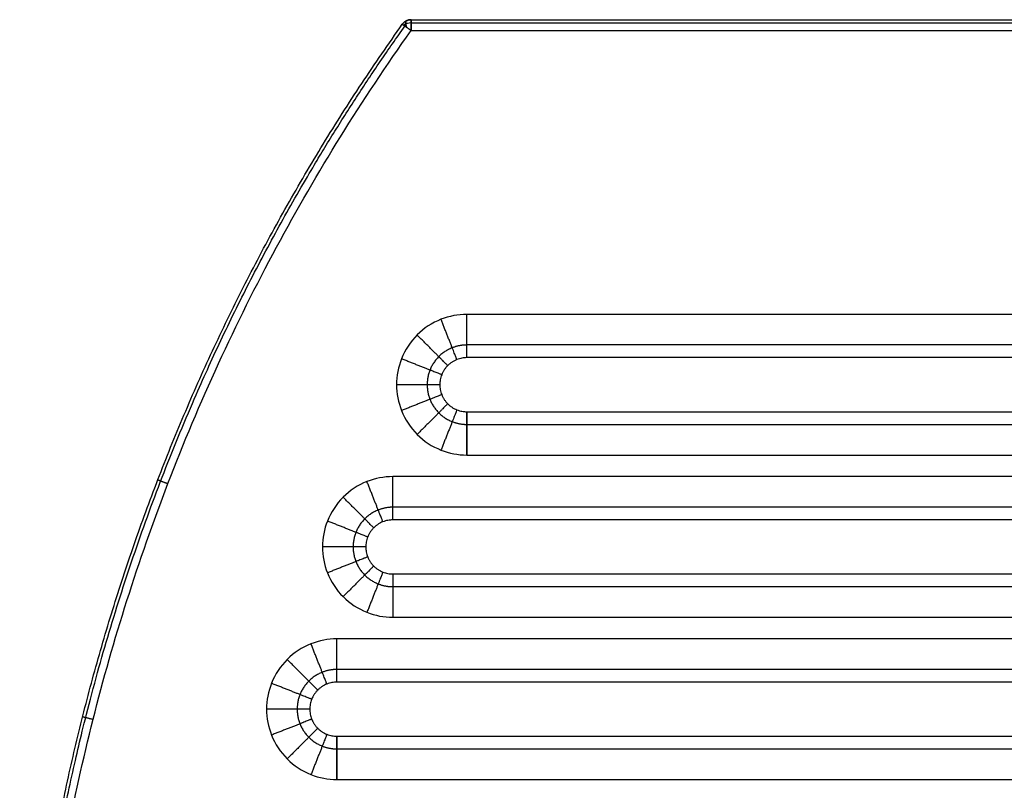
# Model space of a CAD drawing. Header units: millimetres. Extents: x 8795 to 9177, y -191 to 111.
# Tile 4 of 12: x 8795 to 8886, y 40 to 111. Entities that reach past the tile are written whole.
import ezdxf

# ---------------------------------------------------------------- set-up
doc = ezdxf.new("R2010")
doc.units = ezdxf.units.MM
doc.header["$MEASUREMENT"] = 0
doc.layers.add('CONTINUA', color=7, linetype='Continuous', true_color=0x000000)

msp = doc.modelspace()

# ---------------------------------------------------------------- linework, layer by layer
at = {"layer": 'CONTINUA'}
for p, q in [((8831.163, 110.231, -3990.879), (8962.441, 110.231, -3990.879)), ((8831.163, 110.231, -4005.879), (8962.441, 110.231, -4005.879)), ((9136.147, 83.985, -3990.879), (8836.316, 83.985, -3990.879)), ((9136.147, 83.985, -4005.879), (8836.316, 83.985, -4005.879)), ((8836.316, 70.985, -3990.879), (9136.147, 70.985, -3990.879)), ((8836.316, 70.985, -4005.879), (9136.147, 70.985, -4005.879)), ((9142.993, 68.985, -3990.879), (8829.47, 68.985, -3990.879)), ((9142.993, 68.985, -4005.879), (8829.47, 68.985, -4005.879)), ((8829.47, 55.985, -3990.879), (9142.993, 55.985, -3990.879)), ((8829.47, 55.985, -4005.879), (9142.993, 55.985, -4005.879)), ((9148.169, 53.985, -3990.879), (8824.294, 53.985, -3990.879)), ((9148.169, 53.985, -4005.879), (8824.294, 53.985, -4005.879)), ((8824.294, 40.985, -3990.879), (9148.169, 40.985, -3990.879)), ((8824.294, 40.985, -4005.879), (9148.169, 40.985, -4005.879))]:
    msp.add_line(p, q, dxfattribs=at)
at = {"layer": 'CONTINUA', "extrusion": (0.866696, 0.407667, 0.287482)}
msp.add_arc((-3659.106, -6134.203, 6551.274), 1, 359.99373, 62.98526, dxfattribs=at)
at = {"layer": 'CONTINUA', "extrusion": (0.866696, 0.407667, -0.287482)}
msp.add_arc((-3659.106, -1524.98, 8850.199), 1, 297.01474, 0.00627, dxfattribs=at)
at = {"layer": 'CONTINUA', "extrusion": (0, -0.576304, 0.817235)}
msp.add_arc((8831.163, -2210.452, -3325.66), 0.985, 90.0005, 133.70869, dxfattribs=at)
at = {"layer": 'CONTINUA', "extrusion": (0, 0.576304, 0.817235)}
msp.add_arc((-8831.163, -2398.114, -3209.572), 0.985, 270.0005, 313.70869, dxfattribs=at)
at = {"layer": 'CONTINUA'}
for points, weights in [([(8830.348, 110.811, -3991.879), (8830.647, 111.231, -3991.879), (8831.163, 111.231, -3991.879)], [1, 0.888646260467, 1]), ([(8831.163, 111.231, -4004.879), (8830.647, 111.231, -4004.879), (8830.348, 110.811, -4004.879)], [1, 0.888646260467, 1]), ([(8830.348, 110.811, -3998.379), (8830.647, 111.231, -3998.379), (8831.163, 111.231, -3998.379)], [1, 0.888646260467, 1]), ([(8831.163, 111.231, -3991.879), (8831.163, 111.231, -3990.879), (8831.163, 110.231, -3990.879)], [1, 0.707106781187, 1]), ([(8831.163, 110.231, -4005.879), (8831.163, 111.231, -4005.879), (8831.163, 111.231, -4004.879)], [1, 0.707106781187, 1]), ([(8831.163, 110.231, -3990.879), (8830.348, 110.811, -3990.879), (8830.348, 110.811, -3991.879)], [0.999999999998, 0.707106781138, 1]), ([(8830.348, 110.811, -4004.879), (8830.348, 110.811, -4005.879), (8831.163, 110.231, -4005.879)], [1, 0.707106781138, 0.999999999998]), ([(8836.316, 79.985, -3994.879), (8836.316, 79.985, -3990.879), (8836.316, 83.985, -3990.879)], [1, 0.707106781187, 1]), ([(8836.316, 79.985, -4001.879), (8836.316, 79.985, -4005.879), (8836.316, 83.985, -4005.879)], [1, 0.707106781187, 1]), ([(8835.396, 79.809, -3994.879), (8835.396, 79.809, -3990.879), (8833.923, 83.528, -3990.879)], [1, 0.707106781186, 1]), ([(8835.396, 79.809, -4001.879), (8835.396, 79.809, -4005.879), (8833.923, 83.528, -4005.879)], [1, 0.707106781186, 1]), ([(8834.548, 79.252, -3994.879), (8834.548, 79.252, -3990.879), (8831.72, 82.081, -3990.879)], [1, 0.707106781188, 1]), ([(8834.548, 79.252, -4001.879), (8834.548, 79.252, -4005.879), (8831.72, 82.081, -4005.879)], [1, 0.707106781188, 1]), ([(8833.991, 78.405, -3994.879), (8833.991, 78.405, -3990.879), (8830.272, 79.877, -3990.879)], [1, 0.707106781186, 1]), ([(8833.991, 78.405, -4001.879), (8833.991, 78.405, -4005.879), (8830.272, 79.877, -4005.879)], [1, 0.707106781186, 1]), ([(8833.816, 77.485, -3994.879), (8833.816, 77.485, -3990.879), (8829.816, 77.485, -3990.879)], [1, 0.707106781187, 1]), ([(8833.816, 77.485, -4001.879), (8833.816, 77.485, -4005.879), (8829.816, 77.485, -4005.879)], [1, 0.707106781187, 1]), ([(8833.991, 76.564, -3994.879), (8833.991, 76.564, -3990.879), (8830.272, 75.092, -3990.879)], [1, 0.707106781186, 1]), ([(8833.991, 76.564, -4001.879), (8833.991, 76.564, -4005.879), (8830.272, 75.092, -4005.879)], [1, 0.707106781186, 1]), ([(8834.548, 75.717, -3994.879), (8834.548, 75.717, -3990.879), (8831.72, 72.888, -3990.879)], [1, 0.707106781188, 1]), ([(8834.548, 75.717, -4001.879), (8834.548, 75.717, -4005.879), (8831.72, 72.888, -4005.879)], [1, 0.707106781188, 1]), ([(8835.396, 75.16, -3994.879), (8835.396, 75.16, -3990.879), (8833.923, 71.441, -3990.879)], [1, 0.707106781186, 1]), ([(8835.396, 75.16, -4001.879), (8835.396, 75.16, -4005.879), (8833.923, 71.441, -4005.879)], [1, 0.707106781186, 1]), ([(8836.316, 74.985, -4001.879), (8836.316, 74.985, -4005.879), (8836.316, 70.985, -4005.879)], [1, 0.707106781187, 1]), ([(8836.316, 70.985, -3990.879), (8836.316, 74.985, -3990.879), (8836.316, 74.985, -3994.879)], [1, 0.707106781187, 1]), ([(8807.738, 68.694, -3991.879), (8807.738, 68.694, -3990.879), (8808.671, 68.335, -3990.879)], [1, 0.707106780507, 1]), ([(8807.738, 68.694, -4004.879), (8807.738, 68.694, -4005.879), (8808.671, 68.335, -4005.879)], [1, 0.707106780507, 1]), ([(8828.55, 64.809, -3994.879), (8828.55, 64.809, -3990.879), (8827.077, 68.528, -3990.879)], [1, 0.707106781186, 1]), ([(8828.55, 64.809, -4001.879), (8828.55, 64.809, -4005.879), (8827.077, 68.528, -4005.879)], [1, 0.707106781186, 1]), ([(8829.47, 64.985, -3994.879), (8829.47, 64.985, -3990.879), (8829.47, 68.985, -3990.879)], [1, 0.707106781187, 1]), ([(8829.47, 64.985, -4001.879), (8829.47, 64.985, -4005.879), (8829.47, 68.985, -4005.879)], [1, 0.707106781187, 1]), ([(8827.702, 64.252, -3994.879), (8827.702, 64.252, -3990.879), (8824.874, 67.081, -3990.879)], [1, 0.707106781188, 1]), ([(8827.702, 64.252, -4001.879), (8827.702, 64.252, -4005.879), (8824.874, 67.081, -4005.879)], [1, 0.707106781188, 1]), ([(8827.145, 63.405, -3994.879), (8827.145, 63.405, -3990.879), (8823.426, 64.877, -3990.879)], [1, 0.707106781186, 1]), ([(8827.145, 63.405, -4001.879), (8827.145, 63.405, -4005.879), (8823.426, 64.877, -4005.879)], [1, 0.707106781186, 1]), ([(8826.97, 62.484, -3994.879), (8826.97, 62.484, -3990.879), (8822.97, 62.484, -3990.879)], [1, 0.707106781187, 1]), ([(8826.97, 62.484, -4001.879), (8826.97, 62.484, -4005.879), (8822.97, 62.484, -4005.879)], [1, 0.707106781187, 1]), ([(8827.145, 61.564, -3994.879), (8827.145, 61.564, -3990.879), (8823.426, 60.092, -3990.879)], [1, 0.707106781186, 1]), ([(8827.145, 61.564, -4001.879), (8827.145, 61.564, -4005.879), (8823.426, 60.092, -4005.879)], [1, 0.707106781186, 1]), ([(8827.702, 60.717, -3994.879), (8827.702, 60.717, -3990.879), (8824.874, 57.888, -3990.879)], [1, 0.707106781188, 1]), ([(8827.702, 60.717, -4001.879), (8827.702, 60.717, -4005.879), (8824.874, 57.888, -4005.879)], [1, 0.707106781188, 1]), ([(8828.55, 60.16, -3994.879), (8828.55, 60.16, -3990.879), (8827.077, 56.441, -3990.879)], [1, 0.707106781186, 1]), ([(8828.55, 60.16, -4001.879), (8828.55, 60.16, -4005.879), (8827.077, 56.441, -4005.879)], [1, 0.707106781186, 1]), ([(8829.47, 59.985, -3994.879), (8829.47, 59.985, -3990.879), (8829.47, 55.985, -3990.879)], [1, 0.707106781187, 1]), ([(8829.47, 59.985, -4001.879), (8829.47, 59.985, -4005.879), (8829.47, 55.985, -4005.879)], [1, 0.707106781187, 1]), ([(8824.294, 49.985, -3994.879), (8824.294, 49.985, -3990.879), (8824.294, 53.985, -3990.879)], [1, 0.707106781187, 1]), ([(8824.294, 49.985, -4001.879), (8824.294, 49.985, -4005.879), (8824.294, 53.985, -4005.879)], [1, 0.707106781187, 1]), ([(8823.374, 49.809, -3994.879), (8823.374, 49.809, -3990.879), (8821.901, 53.528, -3990.879)], [1, 0.707106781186, 1]), ([(8823.374, 49.809, -4001.879), (8823.374, 49.809, -4005.879), (8821.901, 53.528, -4005.879)], [1, 0.707106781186, 1]), ([(8822.526, 49.252, -3994.879), (8822.526, 49.252, -3990.879), (8819.698, 52.081, -3990.879)], [1, 0.707106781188, 1]), ([(8822.526, 49.252, -4001.879), (8822.526, 49.252, -4005.879), (8819.698, 52.081, -4005.879)], [1, 0.707106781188, 1]), ([(8821.97, 48.405, -3994.879), (8821.97, 48.405, -3990.879), (8818.25, 49.877, -3990.879)], [1, 0.707106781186, 1]), ([(8821.97, 48.405, -4001.879), (8821.97, 48.405, -4005.879), (8818.25, 49.877, -4005.879)], [1, 0.707106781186, 1]), ([(8821.794, 47.485, -3994.879), (8821.794, 47.485, -3990.879), (8817.794, 47.485, -3990.879)], [1, 0.707106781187, 1]), ([(8821.794, 47.485, -4001.879), (8821.794, 47.485, -4005.879), (8817.794, 47.485, -4005.879)], [1, 0.707106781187, 1]), ([(8800.788, 46.791, -3991.879), (8800.788, 46.791, -3990.879), (8801.758, 46.547, -3990.879)], [1, 0.707106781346, 1]), ([(8800.788, 46.791, -4004.879), (8800.788, 46.791, -4005.879), (8801.758, 46.547, -4005.879)], [1, 0.707106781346, 1]), ([(8821.97, 46.564, -3994.879), (8821.97, 46.564, -3990.879), (8818.25, 45.092, -3990.879)], [1, 0.707106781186, 1]), ([(8821.97, 46.564, -4001.879), (8821.97, 46.564, -4005.879), (8818.25, 45.092, -4005.879)], [1, 0.707106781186, 1]), ([(8822.526, 45.717, -3994.879), (8822.526, 45.717, -3990.879), (8819.698, 42.888, -3990.879)], [1, 0.707106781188, 1]), ([(8822.526, 45.717, -4001.879), (8822.526, 45.717, -4005.879), (8819.698, 42.888, -4005.879)], [1, 0.707106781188, 1]), ([(8823.374, 45.16, -3994.879), (8823.374, 45.16, -3990.879), (8821.901, 41.441, -3990.879)], [1, 0.707106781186, 1]), ([(8823.374, 45.16, -4001.879), (8823.374, 45.16, -4005.879), (8821.901, 41.441, -4005.879)], [1, 0.707106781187, 1]), ([(8824.294, 44.985, -3994.879), (8824.294, 44.985, -3990.879), (8824.294, 40.985, -3990.879)], [1, 0.707106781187, 1]), ([(8824.294, 40.985, -4005.879), (8824.294, 44.985, -4005.879), (8824.294, 44.985, -4001.879)], [1, 0.707106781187, 1])]:
    msp.add_rational_spline(points, weights, degree=2, dxfattribs=at)
for points in [[(8830.704, 111.12, -4004.879), (8830.704, 111.12, -3998.379), (8830.704, 111.12, -3991.879)], [(8831.163, 111.231, -4004.879), (8896.802, 111.231, -4004.879), (8962.441, 111.231, -4004.879)], [(8831.163, 111.231, -3991.879), (8896.802, 111.231, -3991.879), (8962.441, 111.231, -3991.879)], [(8831.163, 111.231, -4004.879), (8831.163, 111.231, -3998.379), (8831.163, 111.231, -3991.879)], [(8831.163, 111.231, -3998.379), (8896.802, 111.231, -3998.379), (8962.441, 111.231, -3998.379)], [(8830.348, 110.811, -4004.879), (8830.348, 110.811, -3998.379), (8830.348, 110.811, -3991.879)], [(8831.163, 110.938, -3991.172), (8896.802, 110.938, -3991.172), (8962.441, 110.938, -3991.172)], [(8831.163, 110.938, -4005.586), (8896.802, 110.938, -4005.586), (8962.441, 110.938, -4005.586)], [(9136.147, 81.156, -3992.051), (8986.232, 81.156, -3992.051), (8836.316, 81.156, -3992.051)], [(9136.147, 81.156, -4004.708), (8986.232, 81.156, -4004.708), (8836.316, 81.156, -4004.708)], [(8836.316, 79.985, -3994.879), (8836.316, 79.985, -3998.379), (8836.316, 79.985, -4001.879)], [(9136.147, 79.985, -3994.879), (8986.232, 79.985, -3994.879), (8836.316, 79.985, -3994.879)], [(9136.147, 79.985, -4001.879), (8986.232, 79.985, -4001.879), (8836.316, 79.985, -4001.879)], [(9136.147, 79.985, -3998.379), (8986.232, 79.985, -3998.379), (8836.316, 79.985, -3998.379)], [(8833.816, 77.485, -3994.879), (8833.816, 77.485, -3998.379), (8833.816, 77.485, -4001.879)], [(8836.316, 74.985, -3994.879), (8836.316, 74.985, -3998.379), (8836.316, 74.985, -4001.879)], [(8836.316, 74.985, -3994.879), (8986.232, 74.985, -3994.879), (9136.147, 74.985, -3994.879)], [(8836.316, 74.985, -4001.879), (8986.232, 74.985, -4001.879), (9136.147, 74.985, -4001.879)], [(8836.316, 74.985, -3998.379), (8986.232, 74.985, -3998.379), (9136.147, 74.985, -3998.379)], [(8836.316, 73.813, -3992.051), (8986.232, 73.813, -3992.051), (9136.147, 73.813, -3992.051)], [(8836.316, 73.813, -4004.708), (8986.232, 73.813, -4004.708), (9136.147, 73.813, -4004.708)], [(9142.993, 66.156, -3992.051), (8986.232, 66.156, -3992.051), (8829.47, 66.156, -3992.051)], [(9142.993, 66.156, -4004.708), (8986.232, 66.156, -4004.708), (8829.47, 66.156, -4004.708)], [(9142.993, 64.985, -3994.879), (8986.232, 64.985, -3994.879), (8829.47, 64.985, -3994.879)], [(9142.993, 64.985, -4001.879), (8986.232, 64.985, -4001.879), (8829.47, 64.985, -4001.879)], [(8829.47, 64.985, -3994.879), (8829.47, 64.985, -3998.379), (8829.47, 64.985, -4001.879)], [(9142.993, 64.985, -3998.379), (8986.232, 64.985, -3998.379), (8829.47, 64.985, -3998.379)], [(8826.97, 62.484, -3994.879), (8826.97, 62.484, -3998.379), (8826.97, 62.484, -4001.879)], [(8829.47, 59.985, -3994.879), (8829.47, 59.985, -3998.379), (8829.47, 59.985, -4001.879)], [(8829.47, 59.985, -4001.879), (8986.232, 59.985, -4001.879), (9142.993, 59.985, -4001.879)], [(8829.47, 59.985, -3994.879), (8986.232, 59.985, -3994.879), (9142.993, 59.985, -3994.879)], [(8829.47, 59.985, -3998.379), (8986.232, 59.985, -3998.379), (9142.993, 59.985, -3998.379)], [(8829.47, 58.813, -3992.051), (8986.232, 58.813, -3992.051), (9142.993, 58.813, -3992.051)], [(8829.47, 58.813, -4004.708), (8986.232, 58.813, -4004.708), (9142.993, 58.813, -4004.708)], [(9148.169, 51.156, -3992.051), (8986.232, 51.156, -3992.051), (8824.294, 51.156, -3992.051)], [(9148.169, 51.156, -4004.708), (8986.232, 51.156, -4004.708), (8824.294, 51.156, -4004.708)], [(9148.169, 49.985, -4001.879), (8986.232, 49.985, -4001.879), (8824.294, 49.985, -4001.879)], [(9148.169, 49.985, -3994.879), (8986.232, 49.985, -3994.879), (8824.294, 49.985, -3994.879)], [(8824.294, 49.985, -3994.879), (8824.294, 49.985, -3998.379), (8824.294, 49.985, -4001.879)], [(9148.169, 49.985, -3998.379), (8986.232, 49.985, -3998.379), (8824.294, 49.985, -3998.379)], [(8821.794, 47.485, -3994.879), (8821.794, 47.485, -3998.379), (8821.794, 47.485, -4001.879)], [(8824.294, 44.985, -3994.879), (8824.294, 44.985, -3998.379), (8824.294, 44.985, -4001.879)], [(8824.294, 44.985, -3994.879), (8986.232, 44.985, -3994.879), (9148.169, 44.985, -3994.879)], [(8824.294, 44.985, -4001.879), (8986.232, 44.985, -4001.879), (9148.169, 44.985, -4001.879)], [(8824.294, 44.985, -3998.379), (8986.232, 44.985, -3998.379), (9148.169, 44.985, -3998.379)], [(8824.294, 43.813, -3992.051), (8986.232, 43.813, -3992.051), (9148.169, 43.813, -3992.051)], [(8824.294, 43.813, -4004.708), (8986.232, 43.813, -4004.708), (9148.169, 43.813, -4004.708)]]:
    msp.add_open_spline(points, degree=2, dxfattribs=at)
for points, weights, degree, knots in [([(9142.116, 110.811, -3991.879), (9177.487, 61.051, -3991.879), (9177.487, 0, -3991.879), (9177.487, -191.256, -3991.879), (8986.232, -191.256, -3991.879), (8794.976, -191.256, -3991.879), (8794.976, 0, -3991.879), (8794.976, 61.051, -3991.879), (8830.348, 110.811, -3991.879)], [1.00022482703, 1.02775268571, 1.16364338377, 0.822820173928, 1.16364344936, 0.822820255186, 1.16364328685, 1.02775268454, 1.00022482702], 2, [0.488709, 0.488709, 0.488709, 119.201011, 119.201011, 416.939551, 416.939551, 714.678021, 714.678021, 833.390358, 833.390358, 833.390358]), ([(9142.116, 110.811, -4004.879), (9177.487, 61.051, -4004.879), (9177.487, 0, -4004.879), (9177.487, -191.256, -4004.879), (8986.232, -191.256, -4004.879), (8794.976, -191.256, -4004.879), (8794.976, 0, -4004.879), (8794.976, 61.051, -4004.879), (8830.348, 110.811, -4004.879)], [1.00022482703, 1.02775268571, 1.16364338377, 0.822820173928, 1.16364344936, 0.822820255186, 1.16364328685, 1.02775268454, 1.00022482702], 2, [0.488709, 0.488709, 0.488709, 119.201011, 119.201011, 416.939551, 416.939551, 714.678021, 714.678021, 833.390358, 833.390358, 833.390358]), ([(9142.116, 110.811, -3998.379), (9177.487, 61.051, -3998.379), (9177.487, 0, -3998.379), (9177.487, -191.256, -3998.379), (8986.232, -191.256, -3998.379), (8794.976, -191.256, -3998.379), (8794.976, 0, -3998.379), (8794.976, 61.051, -3998.379), (8830.348, 110.811, -3998.379)], [1.00022481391, 1.02775265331, 1.16364338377, 0.822820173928, 1.16364344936, 0.822820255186, 1.16364328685, 1.02775265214, 1.00022481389], 2, [-980.831169, -980.831169, -980.831169, -859.984706, -859.984706, -556.893618, -556.893618, -253.802602, -253.802602, -132.956103, -132.956103, -132.956103]), ([(9141.877, 110.641, -3991.172), (9151.122, 97.642, -3991.172), (9162.369, 76.68, -3991.172), (9171.837, 46.832, -3991.172), (9176.181, 23.89, -3991.172), (9177.698, 0.233, -3991.172), (9176.419, -20.491, -3991.172), (9173.612, -37.711, -3991.172), (9169.116, -56.438, -3991.172), (9162.388, -74.883, -3991.172), (9153.427, -92.677, -3991.172), (9145.626, -105.523, -3991.172), (9136.916, -117.617, -3991.172), (9125.913, -130.643, -3991.172), (9112.084, -144.165, -3991.172), (9092.711, -159.238, -3991.172), (9073.407, -170.424, -3991.172), (9055.051, -178.335, -3991.172), (9041.233, -183.063, -3991.172), (9027.276, -186.681, -3991.172), (9013.49, -189.178, -3991.172), (8999.784, -190.642, -3991.172), (8981.714, -191.284, -3991.172), (8963.421, -189.984, -3991.172), (8945.187, -186.681, -3991.172), (8931.23, -183.063, -3991.172), (8917.412, -178.335, -3991.172), (8899.056, -170.424, -3991.172), (8882.874, -161.048, -3991.172), (8868.909, -150.801, -3991.172), (8860.579, -143.935, -3991.172), (8852.651, -136.609, -3991.172), (8840.805, -124.352, -3991.172), (8829.394, -109.734, -3991.172), (8819.037, -92.677, -3991.172), (8812.284, -79.269, -3991.172), (8806.654, -65.505, -3991.172), (8802.201, -51.664, -3991.172), (8798.851, -37.711, -3991.172), (8796.044, -20.491, -3991.172), (8794.765, 0.233, -3991.172), (8796.283, 23.89, -3991.172), (8800.626, 46.832, -3991.172), (8810.094, 76.68, -3991.172), (8821.341, 97.642, -3991.172), (8830.586, 110.641, -3991.172)], [0.853553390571, 0.853553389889, 0.853553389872, 0.853553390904, 0.853553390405, 0.853553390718, 0.853553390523, 0.853553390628, 0.853553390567, 0.853553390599, 0.853553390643, 0.853553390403, 0.853553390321, 0.853553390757, 0.853553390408, 0.853553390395, 0.85355339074, 0.853553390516, 0.85355339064, 0.853553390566, 0.853553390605, 0.853553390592, 0.853553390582, 0.8535533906, 0.85355339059, 0.853553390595, 0.853553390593, 0.853553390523, 0.853553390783, 0.853553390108, 0.853553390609, 0.853553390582, 0.85355339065, 0.853553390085, 0.853553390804, 0.853553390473, 0.853553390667, 0.853553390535, 0.853553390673, 0.853553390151, 0.85355339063, 0.853553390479, 0.853553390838, 0.853553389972, 0.853553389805, 0.853553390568], 3, [0.513881, 0.513881, 0.513881, 0.513881, 48.190147, 71.062629, 93.935112, 117.855406, 141.7757, 155.871978, 169.968256, 199.297847, 214.383214, 229.468582, 244.181882, 258.895183, 280.396141, 301.897099, 332.145904, 346.869636, 361.593369, 375.764529, 389.93569, 403.437615, 416.939541, 443.943385, 458.114543, 472.2857, 487.00943, 501.733159, 531.98196, 542.732438, 553.482916, 564.233394, 574.983872, 604.410472, 619.495841, 634.581209, 649.246006, 663.910804, 678.007083, 692.103363, 716.02366, 739.943957, 762.816439, 785.688921, 833.365184, 833.365184, 833.365184, 833.365184]), ([(9141.877, 110.641, -4005.586), (9151.122, 97.642, -4005.586), (9162.369, 76.68, -4005.586), (9171.837, 46.832, -4005.586), (9176.181, 23.89, -4005.586), (9177.698, 0.233, -4005.586), (9176.419, -20.491, -4005.586), (9173.612, -37.711, -4005.586), (9169.116, -56.438, -4005.586), (9162.388, -74.883, -4005.586), (9153.427, -92.677, -4005.586), (9145.626, -105.523, -4005.586), (9136.916, -117.617, -4005.586), (9125.913, -130.643, -4005.586), (9112.084, -144.165, -4005.586), (9092.711, -159.238, -4005.586), (9073.407, -170.424, -4005.586), (9055.051, -178.335, -4005.586), (9041.233, -183.063, -4005.586), (9027.276, -186.681, -4005.586), (9013.49, -189.178, -4005.586), (8999.784, -190.642, -4005.586), (8981.714, -191.284, -4005.586), (8963.421, -189.984, -4005.586), (8945.187, -186.681, -4005.586), (8931.23, -183.063, -4005.586), (8917.412, -178.335, -4005.586), (8899.056, -170.424, -4005.586), (8882.874, -161.048, -4005.586), (8868.909, -150.801, -4005.586), (8860.579, -143.935, -4005.586), (8852.651, -136.609, -4005.586), (8840.805, -124.352, -4005.586), (8829.394, -109.734, -4005.586), (8819.037, -92.677, -4005.586), (8812.284, -79.269, -4005.586), (8806.654, -65.505, -4005.586), (8802.201, -51.664, -4005.586), (8798.851, -37.711, -4005.586), (8796.044, -20.491, -4005.586), (8794.765, 0.233, -4005.586), (8796.283, 23.89, -4005.586), (8800.626, 46.832, -4005.586), (8810.094, 76.68, -4005.586), (8821.341, 97.642, -4005.586), (8830.586, 110.641, -4005.586)], [0.853553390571, 0.853553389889, 0.853553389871, 0.853553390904, 0.853553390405, 0.853553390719, 0.853553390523, 0.853553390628, 0.853553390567, 0.853553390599, 0.853553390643, 0.853553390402, 0.853553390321, 0.853553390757, 0.853553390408, 0.853553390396, 0.85355339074, 0.853553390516, 0.85355339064, 0.853553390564, 0.853553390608, 0.853553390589, 0.853553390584, 0.853553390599, 0.85355339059, 0.853553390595, 0.853553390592, 0.853553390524, 0.853553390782, 0.853553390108, 0.853553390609, 0.853553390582, 0.853553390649, 0.853553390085, 0.853553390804, 0.853553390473, 0.853553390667, 0.853553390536, 0.853553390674, 0.853553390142, 0.85355339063, 0.853553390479, 0.853553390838, 0.853553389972, 0.853553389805, 0.853553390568], 3, [0.513881, 0.513881, 0.513881, 0.513881, 48.190147, 71.062629, 93.935112, 117.855406, 141.7757, 155.871978, 169.968256, 199.297847, 214.383214, 229.468582, 244.181882, 258.895183, 280.396141, 301.897099, 332.145904, 346.869636, 361.593369, 375.764529, 389.93569, 403.437615, 416.939541, 443.943385, 458.114543, 472.2857, 487.00943, 501.733159, 531.98196, 542.732438, 553.482916, 564.233394, 574.983872, 604.410472, 619.495841, 634.581209, 649.246006, 663.910804, 678.007083, 692.103363, 716.02366, 739.943957, 762.816439, 785.688921, 833.365184, 833.365184, 833.365184, 833.365184]), ([(8836.316, 81.156, -3992.051), (8835.855, 81.156, -3992.051), (8834.894, 80.973, -3992.051), (8833.646, 80.154, -3992.051), (8832.828, 78.907, -3992.051), (8832.556, 77.485, -3992.051), (8832.828, 76.062, -3992.051), (8833.646, 74.815, -3992.051), (8834.894, 73.996, -3992.051), (8835.855, 73.813, -3992.051), (8836.316, 73.813, -3992.051)], [0.853553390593, 0.853553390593, 0.853553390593, 0.853553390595, 0.853553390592, 0.853553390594, 0.853553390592, 0.853553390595, 0.853553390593, 0.853553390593, 0.853553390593], 3, [0, 0, 0, 0, 2.450177, 5.104959, 7.759741, 10.209918, 12.660095, 15.314877, 17.96966, 20.419836, 20.419836, 20.419836, 20.419836]), ([(8836.316, 81.156, -4004.708), (8835.855, 81.156, -4004.708), (8834.894, 80.973, -4004.708), (8833.646, 80.154, -4004.708), (8832.828, 78.907, -4004.708), (8832.556, 77.485, -4004.708), (8832.828, 76.062, -4004.708), (8833.646, 74.815, -4004.708), (8834.894, 73.996, -4004.708), (8835.855, 73.813, -4004.708), (8836.316, 73.813, -4004.708)], [0.853553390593, 0.853553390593, 0.853553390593, 0.853553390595, 0.853553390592, 0.853553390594, 0.853553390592, 0.853553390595, 0.853553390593, 0.853553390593, 0.853553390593], 3, [0, 0, 0, 0, 2.450177, 5.104959, 7.759741, 10.209918, 12.660095, 15.314877, 17.96966, 20.419836, 20.419836, 20.419836, 20.419836]), ([(8836.316, 79.985, -3994.879), (8833.816, 79.985, -3994.879), (8833.816, 77.485, -3994.879), (8833.816, 74.985, -3994.879), (8836.316, 74.985, -3994.879)], [1, 0.707106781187, 1, 0.707106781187, 1], 2, [0.000005, 0.000005, 0.000005, 10.209922, 10.209922, 20.41984, 20.41984, 20.41984]), ([(8836.316, 79.985, -4001.879), (8833.816, 79.985, -4001.879), (8833.816, 77.485, -4001.879), (8833.816, 74.985, -4001.879), (8836.316, 74.985, -4001.879)], [1, 0.707106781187, 1, 0.707106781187, 1], 2, [0, 0, 0, 10.209916, 10.209916, 20.419831, 20.419831, 20.419831]), ([(8836.316, 79.985, -3998.379), (8833.816, 79.985, -3998.379), (8833.816, 77.485, -3998.379), (8833.816, 74.985, -3998.379), (8836.316, 74.985, -3998.379)], [1, 0.707106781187, 1, 0.707106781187, 1], 2, [7768.56761, 7768.56761, 7768.56761, 7772.494601, 7772.494601, 7776.421592, 7776.421592, 7776.421592]), ([(8829.47, 66.156, -3992.051), (8829.009, 66.156, -3992.051), (8828.047, 65.973, -3992.051), (8826.8, 65.154, -3992.051), (8825.981, 63.907, -3992.051), (8825.71, 62.484, -3992.051), (8825.981, 61.062, -3992.051), (8826.8, 59.815, -3992.051), (8828.047, 58.996, -3992.051), (8829.009, 58.813, -3992.051), (8829.47, 58.813, -3992.051)], [0.853553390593, 0.853553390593, 0.853553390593, 0.853553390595, 0.853553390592, 0.853553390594, 0.853553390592, 0.853553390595, 0.853553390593, 0.853553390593, 0.853553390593], 3, [0, 0, 0, 0, 2.450177, 5.104959, 7.759741, 10.209918, 12.660095, 15.314877, 17.96966, 20.419836, 20.419836, 20.419836, 20.419836]), ([(8829.47, 66.156, -4004.708), (8829.009, 66.156, -4004.708), (8828.047, 65.973, -4004.708), (8826.8, 65.154, -4004.708), (8825.981, 63.907, -4004.708), (8825.71, 62.484, -4004.708), (8825.981, 61.062, -4004.708), (8826.8, 59.815, -4004.708), (8828.047, 58.996, -4004.708), (8829.009, 58.813, -4004.708), (8829.47, 58.813, -4004.708)], [0.853553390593, 0.853553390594, 0.853553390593, 0.853553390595, 0.853553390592, 0.853553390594, 0.853553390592, 0.853553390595, 0.853553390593, 0.853553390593, 0.853553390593], 3, [0, 0, 0, 0, 2.450177, 5.104959, 7.759741, 10.209918, 12.660095, 15.314877, 17.96966, 20.419836, 20.419836, 20.419836, 20.419836]), ([(8829.47, 64.985, -4001.879), (8826.97, 64.984, -4001.879), (8826.97, 62.484, -4001.879), (8826.97, 59.984, -4001.879), (8829.47, 59.985, -4001.879)], [1, 0.707106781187, 1, 0.707106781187, 1], 2, [0.000005, 0.000005, 0.000005, 10.209921, 10.209921, 20.419836, 20.419836, 20.419836]), ([(8829.47, 64.985, -3994.879), (8826.97, 64.984, -3994.879), (8826.97, 62.484, -3994.879), (8826.97, 59.984, -3994.879), (8829.47, 59.985, -3994.879)], [1, 0.707106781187, 1, 0.707106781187, 1], 2, [0, 0, 0, 10.209918, 10.209918, 20.419836, 20.419836, 20.419836]), ([(8829.47, 64.985, -3998.379), (8826.97, 64.984, -3998.379), (8826.97, 62.484, -3998.379), (8826.97, 59.984, -3998.379), (8829.47, 59.985, -3998.379)], [1, 0.707106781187, 1, 0.707106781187, 1], 2, [8705.315193, 8705.315193, 8705.315193, 8709.242184, 8709.242184, 8713.169175, 8713.169175, 8713.169175]), ([(8824.294, 51.156, -3992.051), (8823.833, 51.156, -3992.051), (8822.872, 50.973, -3992.051), (8821.625, 50.154, -3992.051), (8820.806, 48.907, -3992.051), (8820.535, 47.485, -3992.051), (8820.806, 46.062, -3992.051), (8821.625, 44.815, -3992.051), (8822.872, 43.996, -3992.051), (8823.833, 43.813, -3992.051), (8824.294, 43.813, -3992.051)], [0.853553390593, 0.853553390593, 0.853553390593, 0.853553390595, 0.853553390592, 0.853553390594, 0.853553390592, 0.853553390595, 0.853553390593, 0.853553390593, 0.853553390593], 3, [0, 0, 0, 0, 2.450177, 5.104959, 7.759741, 10.209918, 12.660095, 15.314877, 17.96966, 20.419836, 20.419836, 20.419836, 20.419836]), ([(8824.294, 51.156, -4004.708), (8823.833, 51.156, -4004.708), (8822.872, 50.973, -4004.708), (8821.625, 50.154, -4004.708), (8820.806, 48.907, -4004.708), (8820.535, 47.485, -4004.708), (8820.806, 46.062, -4004.708), (8821.625, 44.815, -4004.708), (8822.872, 43.996, -4004.708), (8823.833, 43.813, -4004.708), (8824.294, 43.813, -4004.708)], [0.853553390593, 0.853553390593, 0.853553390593, 0.853553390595, 0.853553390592, 0.853553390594, 0.853553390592, 0.853553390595, 0.853553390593, 0.853553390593, 0.853553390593], 3, [0, 0, 0, 0, 2.450177, 5.104959, 7.759741, 10.209918, 12.660095, 15.314877, 17.96966, 20.419836, 20.419836, 20.419836, 20.419836]), ([(8824.294, 49.985, -4001.879), (8821.794, 49.985, -4001.879), (8821.794, 47.485, -4001.879), (8821.794, 44.985, -4001.879), (8824.294, 44.985, -4001.879)], [1, 0.707106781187, 1, 0.707106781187, 1], 2, [-0.000004, -0.000004, -0.000004, 10.209916, 10.209916, 20.419835, 20.419835, 20.419835]), ([(8824.294, 49.985, -3994.879), (8821.794, 49.985, -3994.879), (8821.794, 47.485, -3994.879), (8821.794, 44.985, -3994.879), (8824.294, 44.985, -3994.879)], [1, 0.707106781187, 1, 0.707106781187, 1], 2, [0, 0, 0, 10.209916, 10.209916, 20.419831, 20.419831, 20.419831]), ([(8824.294, 49.985, -3998.379), (8821.794, 49.985, -3998.379), (8821.794, 47.485, -3998.379), (8821.794, 44.985, -3998.379), (8824.294, 44.985, -3998.379)], [1, 0.707106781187, 1, 0.707106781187, 1], 2, [4468.204999, 4468.204999, 4468.204999, 4472.13199, 4472.13199, 4476.05898, 4476.05898, 4476.05898])]:
    msp.add_rational_spline(points, weights, degree=degree, knots=knots, dxfattribs=at)
for points, knots in [([(9141.301, 110.231, -3990.879), (9150.511, 97.28, -3990.879), (9161.717, 76.396, -3990.879), (9171.15, 46.659, -3990.879), (9175.477, 23.801, -3990.879), (9176.989, 0.232, -3990.879), (9175.715, -20.415, -3990.879), (9172.918, -37.572, -3990.879), (9168.439, -56.229, -3990.879), (9161.736, -74.606, -3990.879), (9152.808, -92.334, -3990.879), (9145.036, -105.132, -3990.879), (9136.358, -117.181, -3990.879), (9125.396, -130.159, -3990.879), (9111.618, -143.631, -3990.879), (9092.316, -158.648, -3990.879), (9073.084, -169.793, -3990.879), (9054.796, -177.675, -3990.879), (9041.03, -182.385, -3990.879), (9027.124, -185.989, -3990.879), (9013.389, -188.477, -3990.879), (8999.733, -189.936, -3990.879), (8981.731, -190.576, -3990.879), (8963.505, -189.28, -3990.879), (8945.339, -185.989, -3990.879), (8931.434, -182.385, -3990.879), (8917.667, -177.675, -3990.879), (8899.379, -169.793, -3990.879), (8883.257, -160.451, -3990.879), (8869.343, -150.243, -3990.879), (8861.045, -143.402, -3990.879), (8853.146, -136.103, -3990.879), (8844.753, -127.42, -3990.879), (8836.105, -117.181, -3990.879), (8824.487, -101.049, -3990.879), (8814.833, -83.633, -3990.879), (8807.319, -65.262, -3990.879), (8803.602, -53.711, -3990.879), (8801.192, -44.43, -3990.879), (8799.167, -35.251, -3990.879), (8797.39, -24.353, -3990.879), (8796.212, -11.729, -3990.879), (8795.85, 0.232, -3990.879), (8796.241, 12.191, -3990.879), (8797.729, 27.725, -3990.879), (8800.602, 42.907, -3990.879), (8804.778, 57.579, -3990.879), (8809.961, 72.36, -3990.879), (8818.205, 90.3, -3990.879), (8826.608, 103.825, -3990.879), (8831.163, 110.231, -3990.879)], [0.513922, 0.513922, 0.513922, 0.513922, 48.190147, 71.062629, 93.935112, 117.855406, 141.7757, 155.871978, 169.968256, 199.297847, 214.383214, 229.468582, 244.181882, 258.895183, 280.396141, 301.897099, 332.145904, 346.869636, 361.593369, 375.764529, 389.93569, 403.437615, 416.939541, 443.943385, 458.114543, 472.2857, 487.00943, 501.733159, 531.98196, 542.732438, 553.482916, 564.233394, 574.983872, 589.697172, 604.410472, 634.581209, 649.246006, 663.910804, 670.958943, 678.007083, 692.103363, 704.063512, 716.02366, 727.983808, 739.943957, 762.816439, 774.25268, 785.688921, 809.783994, 833.365207, 833.365207, 833.365207, 833.365207]), ([(9141.301, 110.231, -4005.879), (9150.511, 97.28, -4005.879), (9161.717, 76.396, -4005.879), (9171.15, 46.659, -4005.879), (9175.477, 23.801, -4005.879), (9176.989, 0.232, -4005.879), (9175.715, -20.415, -4005.879), (9172.918, -37.572, -4005.879), (9168.439, -56.229, -4005.879), (9161.736, -74.606, -4005.879), (9152.808, -92.334, -4005.879), (9145.036, -105.132, -4005.879), (9136.358, -117.181, -4005.879), (9125.396, -130.159, -4005.879), (9111.618, -143.631, -4005.879), (9092.316, -158.648, -4005.879), (9073.084, -169.793, -4005.879), (9054.796, -177.675, -4005.879), (9041.03, -182.385, -4005.879), (9027.124, -185.989, -4005.879), (9013.389, -188.477, -4005.879), (8999.733, -189.936, -4005.879), (8981.731, -190.576, -4005.879), (8963.505, -189.28, -4005.879), (8945.339, -185.989, -4005.879), (8931.434, -182.385, -4005.879), (8917.667, -177.675, -4005.879), (8899.379, -169.793, -4005.879), (8883.257, -160.451, -4005.879), (8869.343, -150.243, -4005.879), (8861.045, -143.402, -4005.879), (8853.146, -136.103, -4005.879), (8844.753, -127.42, -4005.879), (8836.105, -117.181, -4005.879), (8824.487, -101.049, -4005.879), (8814.833, -83.633, -4005.879), (8807.319, -65.262, -4005.879), (8803.602, -53.711, -4005.879), (8801.192, -44.43, -4005.879), (8799.167, -35.251, -4005.879), (8797.39, -24.353, -4005.879), (8796.212, -11.729, -4005.879), (8795.85, 0.232, -4005.879), (8796.241, 12.191, -4005.879), (8797.729, 27.725, -4005.879), (8800.602, 42.907, -4005.879), (8804.778, 57.579, -4005.879), (8809.961, 72.36, -4005.879), (8818.205, 90.3, -4005.879), (8826.608, 103.825, -4005.879), (8831.163, 110.231, -4005.879)], [0.513922, 0.513922, 0.513922, 0.513922, 48.190147, 71.062629, 93.935112, 117.855406, 141.7757, 155.871978, 169.968256, 199.297847, 214.383214, 229.468582, 244.181882, 258.895183, 280.396141, 301.897099, 332.145904, 346.869636, 361.593369, 375.764529, 389.93569, 403.437615, 416.939541, 443.943385, 458.114543, 472.2857, 487.00943, 501.733159, 531.98196, 542.732438, 553.482916, 564.233394, 574.983872, 589.697172, 604.410472, 634.581209, 649.246006, 663.910804, 670.958943, 678.007083, 692.103363, 704.063512, 716.02366, 727.983808, 739.943957, 762.816439, 774.25268, 785.688921, 809.783994, 833.365207, 833.365207, 833.365207, 833.365207]), ([(8836.316, 83.985, -3990.879), (8835.499, 83.985, -3990.879), (8833.798, 83.66, -3990.879), (8831.59, 82.211, -3990.879), (8830.14, 80.003, -3990.879), (8829.66, 77.485, -3990.879), (8830.14, 74.966, -3990.879), (8831.59, 72.758, -3990.879), (8833.798, 71.309, -3990.879), (8835.499, 70.984, -3990.879), (8836.316, 70.985, -3990.879)], [0, 0, 0, 0, 2.450177, 5.104959, 7.759741, 10.209918, 12.660095, 15.314877, 17.96966, 20.419836, 20.419836, 20.419836, 20.419836]), ([(8836.316, 83.985, -4005.879), (8835.499, 83.985, -4005.879), (8833.798, 83.66, -4005.879), (8831.59, 82.211, -4005.879), (8830.14, 80.003, -4005.879), (8829.66, 77.485, -4005.879), (8830.14, 74.966, -4005.879), (8831.59, 72.758, -4005.879), (8833.798, 71.309, -4005.879), (8835.499, 70.984, -4005.879), (8836.316, 70.985, -4005.879)], [0, 0, 0, 0, 2.450177, 5.104959, 7.759741, 10.209918, 12.660095, 15.314877, 17.96966, 20.419836, 20.419836, 20.419836, 20.419836]), ([(8829.47, 68.985, -3990.879), (8828.653, 68.985, -3990.879), (8826.952, 68.66, -3990.879), (8824.744, 67.211, -3990.879), (8823.294, 65.003, -3990.879), (8822.814, 62.484, -3990.879), (8823.294, 59.966, -3990.879), (8824.744, 57.758, -3990.879), (8826.952, 56.309, -3990.879), (8828.653, 55.984, -3990.879), (8829.47, 55.985, -3990.879)], [0, 0, 0, 0, 2.450177, 5.104959, 7.759741, 10.209918, 12.660095, 15.314877, 17.96966, 20.419836, 20.419836, 20.419836, 20.419836]), ([(8829.47, 68.985, -4005.879), (8828.653, 68.985, -4005.879), (8826.952, 68.66, -4005.879), (8824.744, 67.211, -4005.879), (8823.294, 65.003, -4005.879), (8822.814, 62.484, -4005.879), (8823.294, 59.966, -4005.879), (8824.744, 57.758, -4005.879), (8826.952, 56.309, -4005.879), (8828.653, 55.984, -4005.879), (8829.47, 55.985, -4005.879)], [0, 0, 0, 0, 2.450177, 5.104959, 7.759741, 10.209918, 12.660095, 15.314877, 17.96966, 20.419836, 20.419836, 20.419836, 20.419836]), ([(8824.294, 53.985, -3990.879), (8823.477, 53.985, -3990.879), (8821.776, 53.66, -3990.879), (8819.568, 52.211, -3990.879), (8818.118, 50.003, -3990.879), (8817.638, 47.485, -3990.879), (8818.118, 44.966, -3990.879), (8819.568, 42.758, -3990.879), (8821.776, 41.309, -3990.879), (8823.477, 40.984, -3990.879), (8824.294, 40.985, -3990.879)], [0, 0, 0, 0, 2.450177, 5.104959, 7.759741, 10.209918, 12.660095, 15.314877, 17.96966, 20.419836, 20.419836, 20.419836, 20.419836]), ([(8824.294, 53.985, -4005.879), (8823.477, 53.985, -4005.879), (8821.776, 53.66, -4005.879), (8819.568, 52.211, -4005.879), (8818.118, 50.003, -4005.879), (8817.638, 47.485, -4005.879), (8818.118, 44.966, -4005.879), (8819.568, 42.758, -4005.879), (8821.776, 41.309, -4005.879), (8823.477, 40.984, -4005.879), (8824.294, 40.985, -4005.879)], [0, 0, 0, 0, 2.450177, 5.104959, 7.759741, 10.209918, 12.660095, 15.314877, 17.96966, 20.419836, 20.419836, 20.419836, 20.419836])]:
    msp.add_open_spline(points, degree=3, knots=knots, dxfattribs=at)

doc.saveas('drawing.dxf')
